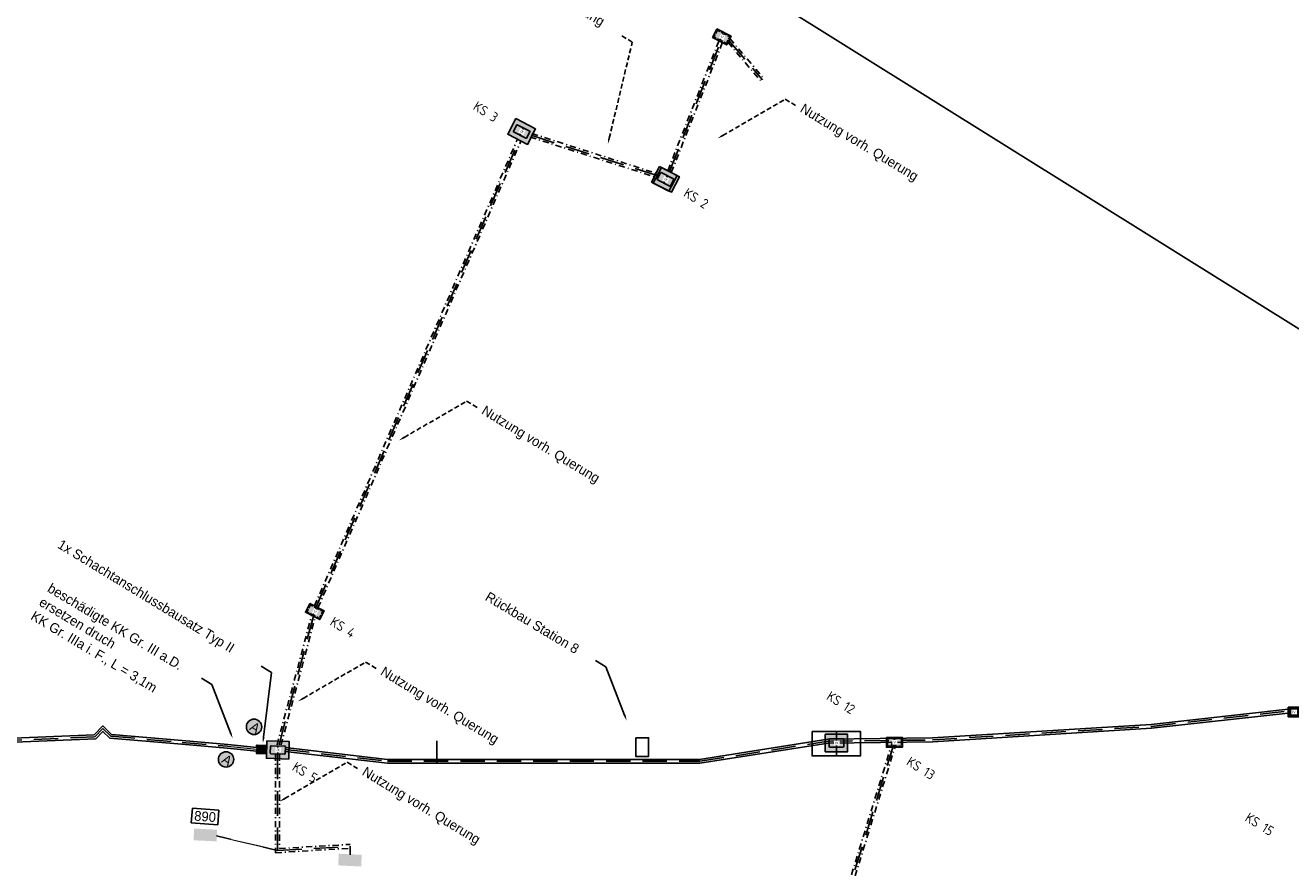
# Model space of a CAD drawing. Header units: metres. Extents: x 4433364 to 4435009, y 5475137 to 5475997.
# Tile 7 of 48: x 4433566 to 4433696, y 5475813 to 5475900. Entities that reach past the tile are written whole.
import ezdxf
from ezdxf import colors
from ezdxf.entities.mleader import LeaderData, LeaderLine
from ezdxf.math import Vec2, Vec3

# ---------------------------------------------------------------- set-up
doc = ezdxf.new("R2010")
doc.units = ezdxf.units.M
doc.linetypes.add('STRICHLINIE', pattern=[0.75, 0.5, -0.25])
doc.linetypes.add('STRICHPUNKT', pattern=[25.4, 12.7, -6.35, 0, -6.35])
doc.layers.add('GTU_A_Ansichtsfenster', color=6, linetype='Continuous', plot=False)
doc.layers.add('GTU_Hilfslayer', color=3, linetype='Continuous', plot=False)
for name, color, linetype in [('GTU_B', 253, 'Continuous'), ('GTU_Bestand', 253, 'Continuous'), ('GTU_P_Bemaßung', 1, 'Continuous'), ('GTU_P_Dritter', 191, 'Continuous'), ('GTU_P_Schachtbenutzung', 18, 'STRICHLINIE'), ('GTU_Planung', 1, 'Continuous'), ('GTU_R', 40, 'Continuous'), ('GTU_Weichen_Nr.', 191, 'Continuous')]:
    doc.layers.add(name, color=color, linetype=linetype)
doc.styles.add('K_Isocp', font='k_isocp.SHX')
doc.styles.add('PROVI', font='PROVI.SHX')
doc.styles.get("Standard").update_dxf_attribs({"font": 'PROVI.SHX'})

# ---------------------------------------------------------------- blocks, each defined once
blk = doc.blocks.new('GTU_LP_KTB_KAS Gr IV Draufsicht')
at = {"true_color": 0xffffff}
blk.add_hatch(color=7, dxfattribs=at).paths.add_polyline_path([(0.55, 1), (-0.55, 1), (-0.55, 0), (0.55, 0)])
blk.add_line((0, 0.9), (0, 0.1))
blk.add_lwpolyline([(-0.55, 1), (0.55, 1), (0.55, 0), (-0.55, 0)], close=True)
at = {"linetype": 'STRICHLINIE'}
blk.add_lwpolyline([(0.45, 0.15), (0.4, 0.1), (-0.4, 0.1), (-0.45, 0.15), (-0.45, 0.85), (-0.4, 0.9), (0.4, 0.9), (0.45, 0.85)], close=True, dxfattribs=at)
at = {"insert": (-0.12, 0.62), "char_height": 0.25, "attachment_point": 1, "style": 'PROVI', "bg_fill": 3, "box_fill_scale": 1.5, "bg_fill_color": 1, "bg_fill_transparency": 0}
blk.add_mtext('IV', dxfattribs=at)
blk = doc.blocks.new('GTU_LP_KTB_KAS Gr V Draufsicht')
at = {"true_color": 0xffffff}
blk.add_hatch(color=7, dxfattribs=at).paths.add_polyline_path([(0.83, 1), (-0.82, 1), (-0.82, 0), (0.83, 0)])
blk.add_line((0, 0.9), (0, 0.1))
blk.add_lwpolyline([(-0.82, 1), (0.83, 1), (0.83, 0), (-0.82, 0)], close=True)
at = {"linetype": 'STRICHLINIE', "ltscale": 0.5}
blk.add_lwpolyline([(0.68, 0.1), (-0.67, 0.1), (-0.72, 0.15), (-0.72, 0.85), (-0.67, 0.9), (0.68, 0.9), (0.73, 0.85), (0.73, 0.15)], close=True, dxfattribs=at)
at = {"insert": (-0.08, 0.63), "char_height": 0.25, "attachment_point": 1, "style": 'PROVI', "bg_fill": 3, "box_fill_scale": 1.5, "bg_fill_color": 1, "bg_fill_transparency": 0}
blk.add_mtext('V', dxfattribs=at)
blk = doc.blocks.new('GTU_LP_KTB_Schachtanschlussbausatz Typ II links')
at = {"true_color": 0xffffff}
blk.add_hatch(color=7, dxfattribs=at).paths.add_polyline_path([(-1.05, 0.2), (-1, 0.2), (-1, -0.2), (-1.05, -0.2), (-1.05, -0.42), (0, -0.42), (0, 0.42), (-1.05, 0.42)])
for p, q in [((-0.56, 0.36), (-1, 0.36)), ((-0.97, 0.37), (-0.97, 0.36)), ((-0.5, 0.36), (0, 0.36)), ((-0.97, -0.37), (-0.97, -0.36)), ((-0.5, -0.36), (0, -0.36))]:
    blk.add_line(p, q)
at = {"linetype": 'STRICHLINIE', "ltscale": 0.5}
for p, q in [((0, 0.31), (-1, 0.31)), ((-0.56, 0.36), (-0.56, -0.36)), ((0, -0.31), (-1, -0.31))]:
    blk.add_line(p, q, dxfattribs=at)
for points in [[(-0.97, 0.42), (-1.05, 0.42), (-1.05, 0.2), (-1, 0.2)], [(-0.56, 0.42), (-0.97, 0.42), (-0.97, 0.37), (-1, 0.37), (-1, -0.37), (-0.97, -0.37), (-0.97, -0.42), (-0.56, -0.42)], [(0, -0.42), (-0.5, -0.42), (-0.56, -0.42), (-0.56, -0.36), (-0.5, -0.36), (-0.5, 0.36), (-0.56, 0.36), (-0.56, 0.42), (0, 0.42), (0, -0.42)], [(-0.97, -0.42), (-1.05, -0.42), (-1.05, -0.2), (-1, -0.2)], [(-0.56, -0.36), (-1, -0.36)]]:
    blk.add_lwpolyline(points)
blk = doc.blocks.new('GTU_KTB_Anschluss')
at = {"linetype": 'Continuous', "true_color": 0xffffff}
h = blk.add_hatch(color=7, dxfattribs=at)
h.dxf.hatch_style = 2
h.paths.add_polyline_path([(0.79, 0.09, 1), (-0.79, 0.09, 1)])
h = blk.add_hatch(color=7, dxfattribs=at)
h.dxf.hatch_style = 2
h.paths.add_polyline_path([(-0.57, -0.67), (0.57, -0.67), (0.57, 0.83), (-0.57, 0.83)], flags=9)
at = {"color": 1, "linetype": 'Continuous'}
blk.add_circle((0, 0.09), 0.79, dxfattribs=at)
at = {"color": 1, "linetype": 'Continuous', "insert": (-0.32, 0.58), "char_height": 1, "width": 2.0437, "attachment_point": 1, "style": 'PROVI'}
blk.add_mtext('A', dxfattribs=at)

msp = doc.modelspace()

# ---------------------------------------------------------------- hatches: boundary and pattern name
at = {"layer": 'GTU_Bestand', "true_color": 0xffffff}
msp.add_hatch(color=7, dxfattribs=at).paths.add_polyline_path([(4433650.683, 5475826.723), (4433648.383, 5475826.723), (4433648.383, 5475824.923), (4433650.683, 5475824.923)])

# ---------------------------------------------------------------- linework, layer by layer
at = {"layer": 'GTU_A_Ansichtsfenster', "linetype": 'Continuous', "ltscale": 2}
msp.add_lwpolyline([(4433490.907, 5475997.184), (4434050.756, 5475647.656), (4433942.191, 5475473.764), (4433382.342, 5475823.291)], close=True, dxfattribs=at)
at = {"layer": 'GTU_B', "linetype": 'Continuous', "ltscale": 5}
msp.add_lwpolyline([(4433631.273, 5475883.132), (4433630.683, 5475883.437), (4433631.515, 5475885.05), (4433633.128, 5475884.218), (4433632.296, 5475882.605), (4433631.273, 5475883.132)], dxfattribs=at)
at = {"layer": 'GTU_B', "ltscale": 5}
for points in [[(4433647.033, 5475827), (4433649.533, 5475827), (4433649.533, 5475824.5), (4433647.033, 5475824.5)], [(4433649.524, 5475826.999), (4433652.024, 5475826.999), (4433652.024, 5475824.499), (4433649.524, 5475824.499)]]:
    msp.add_lwpolyline(points, close=True, dxfattribs=at)
at = {"layer": 'GTU_Bestand'}
for p, q in [((4433617.344, 5475889.149), (4433616.915, 5475888.318)), ((4433616.943, 5475888.372), (4433617.324, 5475889.11)), ((4433632.154, 5475884.224), (4433631.725, 5475883.393)), ((4433631.753, 5475883.447), (4433632.134, 5475884.185)), ((4433649.533, 5475826.282), (4433649.533, 5475825.347)), ((4433649.533, 5475825.408), (4433649.533, 5475826.238))]:
    msp.add_line(p, q, dxfattribs=at)
at = {"layer": 'GTU_Bestand', "linetype": 'STRICHPUNKT', "ltscale": 0.05}
for p, q in [((4433655.306, 5475825.953), (4433646.631, 5475797.888)), ((4433655.688, 5475825.835), (4433647.011, 5475797.765))]:
    msp.add_line(p, q, dxfattribs=at)
for points in [[(4433632.177, 5475884.708), (4433637.441, 5475898.077)], [(4433632.535, 5475884.524), (4433637.798, 5475897.892)], [(4433638.372, 5475897.915), (4433641.753, 5475893.938)], [(4433638.571, 5475898.3), (4433642.058, 5475894.197)], [(4433618.008, 5475888.174), (4433630.988, 5475884.028)], [(4433618.194, 5475888.534), (4433631.174, 5475884.388)], [(4433595.81, 5475839.929), (4433616.702, 5475887.951)], [(4433596.166, 5475839.745), (4433617.058, 5475887.767)], [(4433591.957, 5475825.632), (4433595.521, 5475838.953)], [(4433592.367, 5475825.62), (4433595.885, 5475838.765)], [(4433591.807, 5475824.636), (4433591.805, 5475814.532), (4433599.495, 5475814.997)], [(4433592.207, 5475824.624), (4433592.205, 5475814.957), (4433599.471, 5475815.396)]]:
    msp.add_lwpolyline(points, dxfattribs=at)
at = {"layer": 'GTU_Bestand'}
for points in [[(4433617.646, 5475888.066), (4433617.981, 5475888.715), (4433617.959, 5475888.782), (4433616.688, 5475889.438), (4433616.621, 5475889.416), (4433616.286, 5475888.767), (4433616.308, 5475888.7), (4433617.579, 5475888.044)], [(4433648.383, 5475826.723), (4433650.683, 5475826.723), (4433650.683, 5475824.923), (4433648.383, 5475824.923)], [(4433650.298, 5475825.458), (4433650.298, 5475826.188), (4433650.248, 5475826.238), (4433648.818, 5475826.238), (4433648.768, 5475826.188), (4433648.768, 5475825.458), (4433648.818, 5475825.408), (4433650.248, 5475825.408)]]:
    msp.add_lwpolyline(points, close=True, dxfattribs=at)
at = {"layer": 'GTU_Bestand', "ltscale": 5}
for points in [[(4433592.782, 5475824.951), (4433603.317, 5475823.738), (4433635.472, 5475823.738), (4433648.69, 5475825.813), (4433659.441, 5475825.941), (4433681.972, 5475827.338), (4433696.038, 5475828.903)], [(4433592.794, 5475825.352), (4433603.34, 5475824.138), (4433635.441, 5475824.138), (4433648.656, 5475826.213), (4433659.426, 5475826.341), (4433681.938, 5475827.737), (4433696.038, 5475829.306)], [(4433553.573, 5475825.775), (4433555.685, 5475825.937), (4433573.13, 5475826.653), (4433574.032, 5475827.582), (4433574.924, 5475826.715), (4433582.195, 5475826.088), (4433586.88, 5475825.683)], [(4433553.603, 5475825.376), (4433555.708, 5475825.537), (4433573.305, 5475826.26), (4433574.04, 5475827.016), (4433574.748, 5475826.329), (4433582.16, 5475825.689), (4433586.812, 5475825.288)]]:
    msp.add_lwpolyline(points, dxfattribs=at)
at = {"layer": 'GTU_P_Bemaßung'}
for points in [[(4433586.88, 5475825.683), (4433589.892, 5475825.375)], [(4433586.812, 5475825.288), (4433589.88, 5475824.975)]]:
    msp.add_lwpolyline(points, dxfattribs=at)
at = {"layer": 'GTU_P_Dritter', "linetype": 'Continuous', "ltscale": 2}
msp.add_line((4433608.395, 5475826.035), (4433608.395, 5475823.738), dxfattribs=at)
at = {"layer": 'GTU_P_Dritter', "ltscale": 5}
for points in [[(4433592.005, 5475814.745), (4433585.722, 5475816.283)], [(4433599.474, 5475814.333), (4433599.483, 5475815.197)]]:
    msp.add_lwpolyline(points, dxfattribs=at)
at = {"layer": 'GTU_P_Dritter', "linetype": 'Continuous', "ltscale": 5, "transparency": 33554687, "extrusion": (0, 0, -1)}
for points in [[(-4433583.366, 5475815.815), (-4433585.788, 5475816.9), (-4433583.425, 5475817.015)], [(-4433585.788, 5475816.9), (-4433583.366, 5475815.815), (-4433585.73, 5475815.7)], [(-4433598.251, 5475813.229), (-4433600.673, 5475814.314), (-4433598.31, 5475814.429)], [(-4433600.673, 5475814.314), (-4433598.251, 5475813.229), (-4433600.614, 5475813.114)]]:
    msp.add_solid(points, dxfattribs=at)
at = {"layer": 'GTU_P_Schachtbenutzung', "ltscale": 5}
msp.add_line((4433655.497, 5475825.894), (4433646.817, 5475797.828), dxfattribs=at)
for points in [[(4433632.356, 5475884.616), (4433637.619, 5475897.984)], [(4433638.471, 5475898.108), (4433641.905, 5475894.067)], [(4433618.101, 5475888.354), (4433631.081, 5475884.208)], [(4433595.988, 5475839.837), (4433616.88, 5475887.859)], [(4433592.162, 5475825.626), (4433595.703, 5475838.859)], [(4433592.788, 5475825.151), (4433603.329, 5475823.938), (4433635.456, 5475823.938), (4433648.673, 5475826.013), (4433659.434, 5475826.141), (4433681.955, 5475827.538), (4433696.038, 5475829.104)], [(4433553.588, 5475825.576), (4433555.697, 5475825.737), (4433573.218, 5475826.456), (4433574.036, 5475827.299), (4433574.836, 5475826.522), (4433582.177, 5475825.888), (4433586.846, 5475825.485)], [(4433592.005, 5475824.63), (4433592.005, 5475814.745), (4433599.483, 5475815.197)], [(4433592.005, 5475824.586), (4433592.005, 5475814.745), (4433599.483, 5475815.197)]]:
    msp.add_lwpolyline(points, dxfattribs=at)
at = {"layer": 'GTU_Planung', "color": 7, "linetype": 'Continuous', "lineweight": 20, "true_color": 0xffffff}
msp.add_lwpolyline([(4433586.846, 5475825.485), (4433589.886, 5475825.177)], dxfattribs=at)
at = {"layer": 'GTU_R'}
msp.add_lwpolyline([(4433628.878, 5475826.355), (4433630.19, 5475826.355), (4433630.19, 5475824.445), (4433628.878, 5475824.445)], close=True, dxfattribs=at)

# ---------------------------------------------------------------- block references
at = {"layer": 'GTU_Planung', "rotation": 358.2614951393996}
msp.add_blockref('GTU_LP_KTB_Schachtanschlussbausatz Typ II links', (4433590.889, 5475825.146), dxfattribs=at)

# ---------------------------------------------------------------- next in the draw order: block references
at = {"layer": 'GTU_Bestand'}
for name, p, rotation in [('GTU_LP_KTB_KAS Gr V Draufsicht', (4433637.509, 5475898.041), 332.7172260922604), ('GTU_LP_KTB_KAS Gr IV Draufsicht', (4433696.588, 5475828.515), 3.009904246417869e-08)]:
    msp.add_blockref(name, p, dxfattribs=dict(at, rotation=rotation))

# ---------------------------------------------------------------- next in the draw order: texts
at = {"layer": 'GTU_Bestand', "insert": (4433649.401, 5475825.944), "char_height": 0.25, "attachment_point": 1, "rotation": 359.99538, "style": 'PROVI', "bg_fill": 3, "box_fill_scale": 1.5, "bg_fill_color": 1, "bg_fill_transparency": 0}
msp.add_mtext('IX', dxfattribs=at)
at = {"layer": 'GTU_Hilfslayer', "char_height": 1, "width": 4.55305, "attachment_point": 2, "rotation": 328.02, "bg_fill": 3, "box_fill_scale": 1, "bg_fill_color": 256, "bg_fill_true_color": 13158600, "bg_fill_transparency": 0}
for s, insert in [('\\Fiso8|c0;KS 3', (4433613.703, 5475891.203)), ('\\Fiso8|c0;KS 2', (4433635.359, 5475882.296)), ('\\Fiso8|c0;KS 4', (4433598.993, 5475838.15)), ('\\Fiso8|c0;KS 12', (4433650.259, 5475830.396)), ('\\Fiso8|c0;KS 5', (4433595.097, 5475823.233)), ('\\Fiso8|c0;KS 13', (4433658.487, 5475823.653)), ('\\Fiso8|c0;KS 15', (4433693.347, 5475817.89))]:
    msp.add_mtext(s, dxfattribs=dict(at, insert=insert))
at = {"layer": 'GTU_Weichen_Nr.', "color": 191, "insert": (4433584.553, 5475818.257), "char_height": 1, "attachment_point": 5, "rotation": 355.65601, "style": 'K_Isocp', "bg_fill": 19, "box_fill_scale": 1.25, "bg_fill_color": 1, "bg_fill_transparency": 0}
msp.add_mtext('890', dxfattribs=at)

# ---------------------------------------------------------------- next in the draw order: leaders
at = {"layer": 'GTU_P_Schachtbenutzung', "linetype": 'Continuous'}
ml = msp.add_multileader_mtext('Standard', dxfattribs=at)
ml.set_content('Nutzung vorh. Querung ', color=256, style='PROVI')
ml.set_leader_properties(color=256, linetype='ByLayer', lineweight=-1)
ml.build(insert=Vec2(0, 0))
ml.multileader.update_dxf_attribs({"dogleg_length": 1.25, "arrow_head_size": 0.625, "scale": 0.5})
ctx = ml.context
ctx.base_point, ctx.scale, ctx.char_height, ctx.arrow_head_size, ctx.landing_gap_size, ctx.plane_origin, ctx.plane_x_axis, ctx.plane_y_axis = Vec3(4433612.542, 5475860.35), 0.5, 1, 0.625, 0.625, Vec3(10481124.799, 9691074.729), Vec3(0.854359, -0.5196832), Vec3(0.5196832, 0.854359)
notes = []
notes.append((ctx, [(0, (1, 1, 0), (4433611.474, 5475861), (0.854359, -0.5196832), 1.25, [(0, [(4433604.5, 5475856.954)], 0, [])])]))
ctx.mtext.insert, ctx.mtext.text_direction, ctx.mtext.rotation = Vec3(4433613.433, 5475860.612), Vec3(0.854359, -0.5196832), 5.9515727
ctx.mtext.has_bg_fill, ctx.mtext.bg_color, ctx.mtext.bg_scale_factor, ctx.mtext.bg_transparency, ctx.mtext.use_window_bg_color = 1, -1027028792, 1, 0, 1
at = {"layer": 'GTU_R', "linetype": 'Continuous'}
ml = msp.add_multileader_mtext('Standard', dxfattribs=at)
ml.set_content('Rückbau Station 8\\P ', color=256, style='PROVI')
ml.set_leader_properties(color=256, linetype='ByLayer', lineweight=-1)
ml.build(insert=Vec2(0, 0))
ml.multileader.update_dxf_attribs({"dogleg_length": 1.25, "arrow_head_size": 0.625, "scale": 0.5})
ctx = ml.context
ctx.base_point, ctx.scale, ctx.char_height, ctx.arrow_head_size, ctx.landing_gap_size, ctx.plane_origin, ctx.plane_x_axis, ctx.plane_y_axis = Vec3(4433613.002, 5475841.331), 0.5, 1, 0.625, 0.625, Vec3(10170917.91, 10104381.923), Vec3(0.8575113, -0.5144651), Vec3(0.5144651, 0.8575113)
notes.append((ctx, [(0, (1, 1, 0), (4433625.801, 5475833.653), (-0.8575113, 0.5144651), 1.25, [(0, [(4433627.951, 5475828.108)], 0, [])])]))
ctx.mtext.insert, ctx.mtext.text_direction, ctx.mtext.rotation = Vec3(4433613.795, 5475841.439), Vec3(0.8575113, -0.5144651), 2.8349383
ctx.mtext.has_bg_fill, ctx.mtext.bg_color, ctx.mtext.bg_scale_factor, ctx.mtext.bg_transparency, ctx.mtext.use_window_bg_color = 1, -1027028792, 1, 0, 1
for ctx, leaders in notes:
    for number, flags, end, landing, length, lines in leaders:
        leader = LeaderData()
        leader.index, (leader.has_last_leader_line, leader.has_dogleg_vector, leader.attachment_direction) = number, flags
        leader.last_leader_point, leader.dogleg_vector, leader.dogleg_length = Vec3(end), Vec3(landing), length
        for number, points, colour, breaks in lines:
            line = LeaderLine()
            line.index, line.vertices, line.color, line.breaks = number, Vec3.list(points), colors.encode_raw_color(colour), breaks
            leader.lines.append(line)
        ctx.leaders.append(leader)

# ---------------------------------------------------------------- next in the draw order: wipeouts: each hides what was drawn before it
at = {"color": 7, "linetype": 'Continuous', "true_color": 0xffffff}
msp.add_wipeout([(4433587.687, 5475817.335), (4433591.212, 5475816.785), (4433591.029, 5475815.08), (4433587.253, 5475815.93)], dxfattribs=at).dxf.layer = 'GTU_Bestand'

# ---------------------------------------------------------------- next in the draw order: hatches: boundary and pattern name
at = {"layer": 'GTU_Bestand', "true_color": 0xffffff}
for points in [[(4433618.568, 5475889.014), (4433616.524, 5475890.068), (4433615.699, 5475888.468), (4433617.743, 5475887.414)], [(4433633.378, 5475884.089), (4433631.334, 5475885.143), (4433630.509, 5475883.543), (4433632.553, 5475882.489)], [(4433593.215, 5475825.975), (4433590.916, 5475826.045), (4433590.862, 5475824.246), (4433593.16, 5475824.176)]]:
    msp.add_hatch(color=7, dxfattribs=at).paths.add_polyline_path(points)

# ---------------------------------------------------------------- next in the draw order: linework, layer by layer
at = {"layer": 'GTU_Bestand'}
for p, q in [((4433592.052, 5475825.569), (4433592.024, 5475824.635)), ((4433592.026, 5475824.696), (4433592.051, 5475825.526))]:
    msp.add_line(p, q, dxfattribs=at)
for points in [[(4433616.524, 5475890.068), (4433618.568, 5475889.014), (4433617.743, 5475887.414), (4433615.699, 5475888.468)], [(4433631.334, 5475885.143), (4433633.378, 5475884.089), (4433632.553, 5475882.489), (4433630.509, 5475883.543)], [(4433632.456, 5475883.141), (4433632.791, 5475883.79), (4433632.769, 5475883.857), (4433631.498, 5475884.512), (4433631.431, 5475884.491), (4433631.096, 5475883.842), (4433631.118, 5475883.775), (4433632.389, 5475883.119)], [(4433590.916, 5475826.045), (4433593.215, 5475825.975), (4433593.16, 5475824.176), (4433590.862, 5475824.246)], [(4433592.792, 5475824.723), (4433592.814, 5475825.452), (4433592.766, 5475825.504), (4433591.336, 5475825.547), (4433591.285, 5475825.499), (4433591.263, 5475824.769), (4433591.311, 5475824.718), (4433592.74, 5475824.674)]]:
    msp.add_lwpolyline(points, close=True, dxfattribs=at)

# ---------------------------------------------------------------- next in the draw order: block references
for p, rotation in [((4433595.614, 5475838.905), 332.7172261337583), ((4433655.497, 5475825.394), 3.009874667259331e-08)]:
    msp.add_blockref('GTU_LP_KTB_KAS Gr V Draufsicht', p, dxfattribs=dict(at, rotation=rotation))

# ---------------------------------------------------------------- next in the draw order: leaders
at = {"layer": 'GTU_P_Bemaßung', "linetype": 'Continuous'}
ml = msp.add_multileader_mtext('Standard', dxfattribs=at)
ml.set_content('{\\C8;beschädigte KK Gr. III a.D. }\\Persetzen druch \\PKK Gr. IIIa i. F., L = 3,1m\\P ', color=256, style='PROVI')
ml.set_leader_properties(color=256, linetype='ByLayer', lineweight=-1)
ml.build(insert=Vec2(0, 0))
ml.multileader.update_dxf_attribs({"dogleg_length": 1.25, "arrow_head_size": 0.625, "scale": 0.5})
ctx = ml.context
ctx.base_point, ctx.scale, ctx.char_height, ctx.arrow_head_size, ctx.landing_gap_size, ctx.plane_origin, ctx.plane_x_axis, ctx.plane_y_axis = Vec3(4433567.953, 5475842.211), 0.5, 1, 0.625, 0.625, Vec3(10170877.349, 10104380.11), Vec3(0.8575113, -0.5144651), Vec3(0.5144651, 0.8575113)
notes = []
notes.append((ctx, [(0, (1, 1, 0), (4433585.24, 5475831.84), (-0.8575113, 0.5144651), 1.25, [(0, [(4433587.39, 5475826.295)], 0, [])])]))
ctx.mtext.insert, ctx.mtext.text_direction, ctx.mtext.rotation = Vec3(4433568.746, 5475842.319), Vec3(0.8575113, -0.5144651), 2.8349383
ctx.mtext.has_bg_fill, ctx.mtext.bg_color, ctx.mtext.bg_scale_factor, ctx.mtext.bg_transparency, ctx.mtext.use_window_bg_color = 1, -1027028792, 1, 0, 1
at = {"layer": 'GTU_P_Schachtbenutzung', "linetype": 'Continuous'}
ml = msp.add_multileader_mtext('Standard', dxfattribs=at)
ml.set_content('Nutzung vorh. Querung ', color=256, style='PROVI')
ml.set_leader_properties(color=256, linetype='ByLayer', lineweight=-1)
ml.build(insert=Vec2(0, 0))
ml.multileader.update_dxf_attribs({"dogleg_length": 1.25, "arrow_head_size": 0.625, "scale": 0.5})
ctx = ml.context
ctx.base_point, ctx.scale, ctx.char_height, ctx.arrow_head_size, ctx.landing_gap_size, ctx.plane_origin, ctx.plane_x_axis, ctx.plane_y_axis = Vec3(4433645.332, 5475891.421), 0.5, 1, 0.625, 0.625, Vec3(10481157.589, 9691105.8), Vec3(0.854359, -0.5196832), Vec3(0.5196832, 0.854359)
notes.append((ctx, [(0, (1, 1, 0), (4433644.264, 5475892.071), (0.854359, -0.5196832), 1.25, [(0, [(4433637.29, 5475888.025)], 0, [])])]))
ctx.mtext.insert, ctx.mtext.text_direction, ctx.mtext.rotation = Vec3(4433646.223, 5475891.683), Vec3(0.854359, -0.5196832), 5.9515727
ctx.mtext.has_bg_fill, ctx.mtext.bg_color, ctx.mtext.bg_scale_factor, ctx.mtext.bg_transparency, ctx.mtext.use_window_bg_color = 1, -1027028792, 1, 0, 1
ml = msp.add_multileader_mtext('Standard', dxfattribs=at)
ml.set_content('Nutzung vorh. Querung ', color=256, style='PROVI')
ml.set_leader_properties(color=256, linetype='ByLayer', lineweight=-1)
ml.build(insert=Vec2(0, 0))
ml.multileader.update_dxf_attribs({"dogleg_length": 1.25, "arrow_head_size": 0.625, "scale": 0.5})
ctx = ml.context
ctx.base_point, ctx.scale, ctx.char_height, ctx.arrow_head_size, ctx.landing_gap_size, ctx.plane_origin, ctx.plane_x_axis, ctx.plane_y_axis = Vec3(4433602.146, 5475833.498), 0.5, 1, 0.625, 0.625, Vec3(10481114.403, 9691047.876), Vec3(0.854359, -0.5196832), Vec3(0.5196832, 0.854359)
notes.append((ctx, [(0, (1, 1, 0), (4433601.078, 5475834.147), (0.854359, -0.5196832), 1.25, [(0, [(4433594.104, 5475830.101)], 0, [])])]))
ctx.mtext.insert, ctx.mtext.text_direction, ctx.mtext.rotation = Vec3(4433603.037, 5475833.759), Vec3(0.854359, -0.5196832), 5.9515727
ctx.mtext.has_bg_fill, ctx.mtext.bg_color, ctx.mtext.bg_scale_factor, ctx.mtext.bg_transparency, ctx.mtext.use_window_bg_color = 1, -1027028792, 1, 0, 1
for ctx, leaders in notes:
    for number, flags, end, landing, length, lines in leaders:
        leader = LeaderData()
        leader.index, (leader.has_last_leader_line, leader.has_dogleg_vector, leader.attachment_direction) = number, flags
        leader.last_leader_point, leader.dogleg_vector, leader.dogleg_length = Vec3(end), Vec3(landing), length
        for number, points, colour, breaks in lines:
            line = LeaderLine()
            line.index, line.vertices, line.color, line.breaks = number, Vec3.list(points), colors.encode_raw_color(colour), breaks
            leader.lines.append(line)
        ctx.leaders.append(leader)

# ---------------------------------------------------------------- next in the draw order: wipeouts: each hides what was drawn before it
at = {"color": 7, "linetype": 'Continuous', "true_color": 0xffffff}
msp.add_wipeout([(4433587.161, 5475815.846), (4433590.528, 5475815.073), (4433590.133, 5475815.046), (4433586.974, 5475815.184)], dxfattribs=at).dxf.layer = 'GTU_Bestand'

# ---------------------------------------------------------------- next in the draw order: block references
at = {"layer": 'GTU_P_Bemaßung', "linetype": 'Continuous', "rotation": 327.7559998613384}
msp.add_blockref('GTU_KTB_Anschluss', (4433586.66, 5475824.058), dxfattribs=at)

# ---------------------------------------------------------------- next in the draw order: texts
at = {"layer": 'GTU_Bestand', "char_height": 0.25, "attachment_point": 1, "style": 'PROVI', "bg_fill": 3, "box_fill_scale": 1.5, "bg_fill_color": 1, "bg_fill_transparency": 0}
for insert, rotation in [((4433617.071, 5475888.909), 332.71723), ((4433631.881, 5475883.984), 332.71723), ((4433591.909, 5475825.236), 358.2615)]:
    msp.add_mtext('IX', dxfattribs=dict(at, insert=insert, rotation=rotation))

# ---------------------------------------------------------------- next in the draw order: leaders
at = {"layer": 'GTU_P_Schachtbenutzung', "linetype": 'Continuous'}
ml = msp.add_multileader_mtext('Standard', dxfattribs=at)
ml.set_content('Nutzung vorh. Querung ', color=256, style='PROVI')
ml.set_leader_properties(color=256, linetype='ByLayer', lineweight=-1)
ml.build(insert=Vec2(0, 0))
ml.multileader.update_dxf_attribs({"dogleg_length": 1.25, "arrow_head_size": 0.625, "scale": 0.5})
ctx = ml.context
ctx.base_point, ctx.scale, ctx.char_height, ctx.arrow_head_size, ctx.landing_gap_size, ctx.plane_origin, ctx.plane_x_axis, ctx.plane_y_axis = Vec3(4433600.248, 5475823.187), 0.5, 1, 0.625, 0.625, Vec3(10481112.505, 9691037.566), Vec3(0.854359, -0.5196832), Vec3(0.5196832, 0.854359)
notes = []
notes.append((ctx, [(0, (1, 1, 0), (4433599.18, 5475823.837), (0.854359, -0.5196832), 1.25, [(0, [(4433592.206, 5475819.791)], 0, [])])]))
ctx.mtext.insert, ctx.mtext.text_direction, ctx.mtext.rotation = Vec3(4433601.139, 5475823.449), Vec3(0.854359, -0.5196832), 5.9515727
ctx.mtext.has_bg_fill, ctx.mtext.bg_color, ctx.mtext.bg_scale_factor, ctx.mtext.bg_transparency, ctx.mtext.use_window_bg_color = 1, -1027028792, 1, 0, 1
for ctx, leaders in notes:
    for number, flags, end, landing, length, lines in leaders:
        leader = LeaderData()
        leader.index, (leader.has_last_leader_line, leader.has_dogleg_vector, leader.attachment_direction) = number, flags
        leader.last_leader_point, leader.dogleg_vector, leader.dogleg_length = Vec3(end), Vec3(landing), length
        for number, points, colour, breaks in lines:
            line = LeaderLine()
            line.index, line.vertices, line.color, line.breaks = number, Vec3.list(points), colors.encode_raw_color(colour), breaks
            leader.lines.append(line)
        ctx.leaders.append(leader)

# ---------------------------------------------------------------- next in the draw order: leaders
at = {"layer": 'GTU_P_Bemaßung', "linetype": 'Continuous'}
ml = msp.add_multileader_mtext('Standard', dxfattribs=at)
ml.set_content('\\A1;1x Schachtanschlussbausatz Typ II\\P', color=256, style='PROVI')
ml.set_leader_properties(color=256, linetype='ByLayer', lineweight=-1)
ml.build(insert=Vec2(0, 0))
ml.multileader.update_dxf_attribs({"dogleg_length": 1.25, "arrow_head_size": 0.625, "scale": 0.5})
ctx = ml.context
ctx.base_point, ctx.scale, ctx.char_height, ctx.arrow_head_size, ctx.landing_gap_size, ctx.plane_origin, ctx.plane_x_axis, ctx.plane_y_axis = Vec3(4433569.001, 5475846.722), 0.5, 1, 0.625, 0.625, Vec3(10404022.565, 9799565.442, 0), Vec3(0.8539516, -0.5203524, 0), Vec3(0.5203524, 0.8539516, 0)
notes = []
notes.append((ctx, [(0, (1, 1, 0), (4433591.397, 5475833.075), (-0.8539516, 0.5203524, 0), 1.25, [(0, [(4433590.501, 5475825.803)], 0, [])])]))
ctx.mtext.insert, ctx.mtext.text_direction, ctx.mtext.rotation = Vec3(4433569.795, 5475846.823), Vec3(0.8539516, -0.5203524, 0), 5.9143028
ctx.mtext.has_bg_fill, ctx.mtext.bg_color, ctx.mtext.bg_scale_factor, ctx.mtext.bg_transparency, ctx.mtext.use_window_bg_color = 1, -1027028792, 1, 0, 1
at = {"layer": 'GTU_P_Schachtbenutzung', "linetype": 'Continuous'}
ml = msp.add_multileader_mtext('Standard', dxfattribs=at)
ml.set_content('Nutzung vorh. Querung ', color=256, style='PROVI')
ml.set_leader_properties(color=256, linetype='ByLayer', lineweight=-1)
ml.build(insert=Vec2(0, 0))
ml.multileader.update_dxf_attribs({"dogleg_length": 1.25, "arrow_head_size": 0.625, "scale": 0.5})
ctx = ml.context
ctx.base_point, ctx.scale, ctx.char_height, ctx.arrow_head_size, ctx.landing_gap_size, ctx.plane_origin, ctx.plane_x_axis, ctx.plane_y_axis = Vec3(4433613.042, 5475907.35), 0.5, 1, 0.625, 0.625, Vec3(10481125.299, 9691121.729), Vec3(0.854359, -0.5196832), Vec3(0.5196832, 0.854359)
notes.append((ctx, [(0, (1, 1, 0), (4433628.517, 5475897.937), (-0.854359, 0.5196832), 1.25, [(0, [(4433626, 5475887.454)], 0, [])])]))
ctx.mtext.insert, ctx.mtext.text_direction, ctx.mtext.rotation = Vec3(4433613.933, 5475907.612), Vec3(0.854359, -0.5196832), 5.9515727
ctx.mtext.has_bg_fill, ctx.mtext.bg_color, ctx.mtext.bg_scale_factor, ctx.mtext.bg_transparency, ctx.mtext.use_window_bg_color = 1, -1027028792, 1, 0, 1
for ctx, leaders in notes:
    for number, flags, end, landing, length, lines in leaders:
        leader = LeaderData()
        leader.index, (leader.has_last_leader_line, leader.has_dogleg_vector, leader.attachment_direction) = number, flags
        leader.last_leader_point, leader.dogleg_vector, leader.dogleg_length = Vec3(end), Vec3(landing), length
        for number, points, colour, breaks in lines:
            line = LeaderLine()
            line.index, line.vertices, line.color, line.breaks = number, Vec3.list(points), colors.encode_raw_color(colour), breaks
            leader.lines.append(line)
        ctx.leaders.append(leader)

# ---------------------------------------------------------------- next in the draw order: block references
at = {"layer": 'GTU_P_Bemaßung', "linetype": 'Continuous', "rotation": 327.7559998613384}
msp.add_blockref('GTU_KTB_Anschluss', (4433589.542, 5475827.412), dxfattribs=at)

doc.saveas('drawing.dxf')
